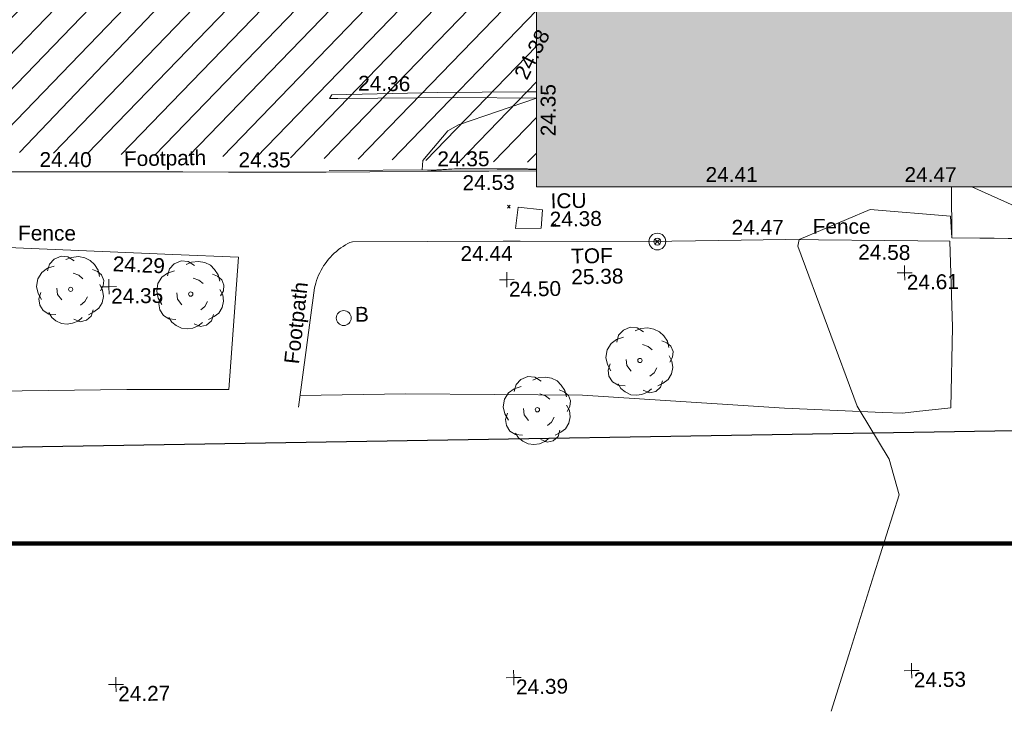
# Model space of a CAD drawing. Header units: millimetres. Extents: x -290717 to 520720, y -103372 to 287762.
# Tile 65 of 256: x -113045 to -88299, y -78039 to -60655. Entities that reach past the tile are written whole.
import ezdxf

# ---------------------------------------------------------------- set-up
doc = ezdxf.new("R2010")
doc.units = ezdxf.units.MM
doc.linetypes.add('IMPORT-UG_ELEC_STREET LIGHTING_QLB2 _2_', pattern=[2700, 1500, -300.0000000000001, 0, -250, 150, -300.0000000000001, 0, -200])
for name, color, linetype, lineweight, true_color in [('00__TOPO__TOP_OF_FENCE_SYMBOL', 7, 'Continuous', 9, 0x666666), ('00_TOPO_FURN_BOLLARD', 7, 'Continuous', 9, 0x666666), ('00_TOPO_TREE', 7, 'Continuous', 9, 0x666666), ('00_UAV_BUILDING_OUTLINE', 5, 'Continuous', 9, 0x0000ff), ('00_UAV_CONCRETE', 9, 'Continuous', 9, 0x808080), ('00_UAV_FENCE', 7, 'Continuous', 9, 0x264c2f), ('00_UAV_FOOTPATH', 7, 'Continuous', 9, 0xa50000), ('00_UAV_FORM_LINES', 7, 'Continuous', 9, 0x666666), ('00_UAV_FURN_BOLLARD', 7, 'Continuous', 9, 0xff9f7f), ('00_UAV_LEVEL_SPOT', 7, 'Continuous', 9, 0x666666), ('00_UAV_SERV_IC', 5, 'Continuous', 9, 0x0000ff), ('00_UAV_TOP_OF_FENCE', 6, 'Continuous', 9, 0xff00ff), ('01_DTM_CONTOUR_MNR', 7, 'Continuous', 9, 0xa5a552), ('12333-PUM-2D-U-0001-C01 - Rev2_REVIT IMPORT_dwg', 7, 'Continuous', 9, 0x767676), ('A_RHA_Line', 7, 'Continuous', 9, 0x00a600), ('HATCHING', 4, 'Continuous', 9, 0x00ffff), ('PUM-SURVEY BOUNDARY_EXTENT', 190, 'Continuous', 25, 0x7f00ff)]:
    doc.layers.add(name, color=color, linetype=linetype, lineweight=lineweight, true_color=true_color)
for name, color, linetype, lineweight in [('00_UAV_SURFACE', 7, 'Continuous', 9), ('A_RHA_Detail', 7, 'Continuous', 9), ('GEN-TEXT', 7, 'Continuous', 9)]:
    doc.layers.add(name, color=color, linetype=linetype, lineweight=lineweight)
doc.styles.add('Swis721 Lt BT_2', font='swissl.ttf', dxfattribs={"height": 375})

# ---------------------------------------------------------------- blocks, each defined once
blk = doc.blocks.new('12333-PUM-2D-U-0001-C01 - Rev2_REVIT IMPORT_dwg_MSL_Bollard_2-2077239-Site Location Plan Existing')
at = {"layer": '00_TOPO_FURN_BOLLARD', "color": 254, "true_color": 0xcccccc}
blk.add_circle((0, 0), 62.50000000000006, dxfattribs=at)
blk = doc.blocks.new('12333-PUM-2D-U-0001-C01 - Rev2_REVIT IMPORT_dwg_MSL_Node_LineworkTOF-2077248-Site Location Plan Existing')
at = {"layer": '00__TOPO__TOP_OF_FENCE_SYMBOL', "color": 254, "true_color": 0xcccccc, "flags": 128}
for points in [[(165.3591892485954, 165.3591892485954), (0, 0), (-165.3591892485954, 165.3591892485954)], [(165.3591892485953, -165.3591892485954), (0, 0), (-165.3591892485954, -165.3591892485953)]]:
    blk.add_lwpolyline(points, dxfattribs=at)
at = {"layer": '00__TOPO__TOP_OF_FENCE_SYMBOL', "color": 254, "true_color": 0xcccccc}
for radius in [562.5594001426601, 233.853208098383]:
    blk.add_circle((0, 0), radius, dxfattribs=at)
blk = doc.blocks.new('12333-PUM-2D-U-0001-C01 - Rev2_REVIT IMPORT_dwg_CONIFEROUS_TREE-2077251-Site Location Plan Existing')
at = {"layer": '00_TOPO_TREE', "color": 254, "true_color": 0xcccccc, "flags": 128}
for points in [[(-1889.403682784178, 1545.875740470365), (-1717.639711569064, 2118.422311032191), (-1316.857112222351, 2519.204910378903), (-744.3105416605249, 2748.223538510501), (-171.763971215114, 2690.968881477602), (343.5279423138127, 2347.440939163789)], [(-343.5279423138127, 2461.950253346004), (114.5093140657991, 2633.714224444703), (687.0558846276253, 2690.968881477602), (1202.347798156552, 2576.459567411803), (1660.385054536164, 2347.440939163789), (2003.912996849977, 2003.912996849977), (2290.18628213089, 1545.875740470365), (2404.695596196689, 1030.583826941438)], [(-2404.695596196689, -801.5651986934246), (-2690.968881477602, -286.2732852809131), (-2805.478195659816, 286.2732852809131), (-2690.968881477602, 916.0745128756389), (-2347.440939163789, 1431.36642628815), (-1889.403682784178, 1774.894368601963), (-1316.857112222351, 1946.658339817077)], [(229.0186282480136, 1316.857112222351), (687.0558846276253, 1145.093141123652), (1030.583826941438, 858.8198558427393)], [(1832.149025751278, 1603.130397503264), (2232.93162509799, 1431.36642628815), (2576.459567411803, 1145.093141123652), (2748.223538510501, 687.0558846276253), (2690.968881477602, 229.0186282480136), (2461.950253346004, -171.763971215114)], [(-744.3105416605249, -858.8198558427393), (-1087.838483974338, -400.7825993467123), (-1145.093141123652, 114.5093140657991)], [(2404.695596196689, 343.5279423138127), (2633.714224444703, -114.5093140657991), (2690.968881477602, -629.8012275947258), (2576.459567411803, -1145.093141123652), (2290.18628213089, -1603.130397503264), (1889.403682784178, -1889.403682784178), (1431.36642628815, -2118.422311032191)], [(-1259.602455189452, -2061.167653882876), (-1832.149025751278, -2003.912996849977), (-2290.18628213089, -1717.639711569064), (-2576.459567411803, -1259.602455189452), (-2633.714224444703, -744.3105416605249), (-2461.950253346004, -229.0186282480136)], [(1374.111769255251, -629.8012275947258), (1145.093141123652, -1030.583826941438), (801.5651986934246, -1316.857112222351)], [(916.0745128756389, -2347.440939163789), (572.5465705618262, -2633.714224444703), (114.5093140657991, -2805.478195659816), (-343.5279423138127, -2862.732852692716), (-801.5651986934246, -2805.478195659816), (-1259.602455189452, -2576.459567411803), (-1603.130397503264, -2290.18628213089), (-1832.149025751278, -1889.403682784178)], [(1832.149025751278, -1717.639711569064), (1660.385054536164, -2232.93162509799), (1259.602455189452, -2576.459567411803), (744.3105416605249, -2690.968881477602), (229.0186282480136, -2461.950253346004)]]:
    blk.add_lwpolyline(points, dxfattribs=at)
at = {"layer": '00_TOPO_TREE', "color": 254, "true_color": 0xcccccc}
blk.add_circle((0, 0), 176.6246020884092, dxfattribs=at)
blk = doc.blocks.new('12333-PUM-2D-U-0001-C01 - Rev2_REVIT IMPORT_dwg_UAV-2077255-Site Location Plan Existing')
at = {"layer": '00_UAV_LEVEL_SPOT', "color": 254, "true_color": 0xcccccc, "flags": 128}
for points in [[(0, -500.0000000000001), (0, 0), (-500.0000000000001, 0)], [(500.0000000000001, 0), (0, 0), (0, 500.0000000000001)]]:
    blk.add_lwpolyline(points, dxfattribs=at)
blk = doc.blocks.new('12333-PUM-2D-U-0001-C01 - Rev2_REVIT IMPORT_dwg_MGS62954_T2_Galway_ITM_3d_Rev1-2077680-Site Location Plan Existing')
at = {"layer": '00_UAV_CONCRETE', "color": 254, "true_color": 0xcccccc, "flags": 128}
blk.add_lwpolyline([(533795625.9508618, 725494633.9140362), (533795684.5655, 725494722.5845), (533798349.5655001, 725494738.5845001), (533800577.5522113, 725494710.7767992), (533800831.0460027, 725494707.6129205)], dxfattribs=at)
at = {"layer": '00_UAV_FENCE', "color": 254, "true_color": 0xcccccc, "flags": 128}
for points in [[(533800828.413942, 725494551.223469), (533798838.9508619, 725494600.9140365), (533795831.7255104, 725494631.8005713), (533795625.950862, 725494633.9140364)], [(533795580.9508618, 725492825.9140365), (533798293.9508617, 725492790.9140362), (533798873.9508617, 725492816.9140363), (533800571.14006, 725492775.2652215), (533800798.4303924, 725492769.6875447)], [(533792969.9508617, 725487365.9140363), (533793271.6956159, 725490686.6043695), (533791614.9207473, 725490783.936353), (533786678.9508617, 725491073.9140364), (533786623.4746507, 725491076.0443227), (533782303.9508618, 725491241.9140362), (533781627.3099793, 725491247.4582114), (533778449.3091382, 725491273.4977158), (533776629.5260146, 725491288.7472951), (533774869.3091384, 725491303.4977158), (533774876.3091384, 725488752.4977158), (533774846.0937099, 725488064.5156528), (533774759.3091382, 725486088.4977158)], [(533811104.959492, 725486585.7881994), (533811175.9594919, 725488610.7881994), (533811149.9594918, 725490774.7881994), (533810345.8404023, 725490797.1789246), (533807019.9594918, 725490889.7881994), (533805348.5176394, 725490892.701811), (533803577.9594919, 725490895.7881993), (533800349.3095831, 725490962.0576967), (533799923.9594918, 725490970.7881994), (533796138.454769, 725491023.7099924)]]:
    blk.add_lwpolyline(points, dxfattribs=at)
at = {"layer": '00_UAV_FOOTPATH', "color": 254, "true_color": 0xcccccc, "flags": 128}
for points in [[(533783056.3091382, 725493033.497716), (533785738.9508616, 725492965.9140362), (533788054.9948812, 725492922.5424254), (533788675.9508617, 725492910.9140362), (533791904.9508619, 725492852.9140362), (533793053.9174744, 725492830.2664433), (533795506.9508616, 725492781.914036), (533796608.9508617, 725492775.9140362), (533798052.9682388, 725492765.1887214), (533798089.9508617, 725492764.9140362), (533799595.9508618, 725492740.9140363), (533800797.6456136, 725492723.058245)], [(533794705.9508618, 725486886.9140362), (533795164.2796127, 725489879.8155322), (533795195.7154734, 725489999.1494339), (533795218.2782746, 725490065.4981987), (533795243.5996822, 725490130.8439326), (533795271.6352738, 725490195.0719963), (533795302.3358656, 725490258.0697125), (533795335.6475983, 725490319.7265617), (533795371.5120319, 725490379.9343768), (533795401.9508617, 725490426.9140362), (533795442.2456817, 725490484.2513372), (533795484.9061931, 725490539.8509715), (533795529.8575552, 725490593.6153989), (533795577.0209077, 725490645.4502978), (533795626.3135102, 725490695.2647328), (533795677.6488871, 725490742.971312), (533795730.9369778, 725490788.4863421), (533795786.0842978, 725490831.7299738), (533795842.9940994, 725490872.6263437), (533795901.5665439, 725490911.1037053), (533795961.6988749, 725490947.0945565), (533796023.2855999, 725490980.5357568), (533796074.6270425, 725491007.9330363), (533796138.454769, 725491023.7099924)]]:
    blk.add_lwpolyline(points, dxfattribs=at)
at = {"layer": '00_UAV_FORM_LINES', "color": 254, "true_color": 0xcccccc, "flags": 128}
for points in [[(533792969.9508617, 725487365.9140363), (533790401.5655001, 725487411.5845001), (533785784.5655, 725487430.5845001), (533780975.5655, 725487336.5845001), (533777395.5655, 725487261.5845), (533774809.210571, 725487224.7149532)], [(533794750.8111495, 725487179.853159), (533797411.5655001, 725487175.5845002), (533801850.5655, 725487064.5845002), (533806920.5655, 725486647.5845001), (533809393.5655001, 725486497.5845001), (533809883.5655002, 725486477.5845002), (533810238.5655, 725486510.5845001), (533811104.959492, 725486585.7881994)]]:
    blk.add_lwpolyline(points, dxfattribs=at)
at = {"layer": '00_UAV_SERV_IC', "color": 254, "true_color": 0xcccccc}
for p, q in [((533800316.7000001, 725491818.0000001), (533800240.5000001, 725491284.6)), ((533800316.7000001, 725491818.0000001), (533800926.3000002, 725491741.8000001)), ((533800926.3000002, 725491741.8000001), (533800888.2, 725491284.6000001)), ((533800240.5000001, 725491284.6), (533800888.2, 725491284.6000001))]:
    blk.add_line(p, q, dxfattribs=at)
at = {"layer": '00_UAV_SURFACE', "color": 254, "true_color": 0xcccccc, "flags": 128}
blk.add_lwpolyline([(533811213.9292477, 725492139.4633039), (533811204.9594918, 725490856.7881993), (533813338.9594918, 725490808.7881993), (533814921.0192175, 725490767.2861083), (533815244.9594918, 725490758.7881993), (533815960.6766946, 725490747.3961611)], dxfattribs=at)
at = {"layer": '01_DTM_CONTOUR_MNR', "color": 254, "true_color": 0xcccccc, "flags": 128}
for points in [[(533800798.2462053, 725492758.7436666), (533800593.0408972, 725492764.8260224), (533799020.5377711, 725492803.5027101), (533798668.3673471, 725492804.4897962), (533798273.3333334, 725492787.5), (533798151.5247525, 725492789.1757425), (533797920.0000001, 725492800), (533797938.363616, 725493033.2371981), (533798586.4721921, 725493765.6630317), (533798851.4773768, 725493919.0089787), (533800828.3846806, 725494549.484842)], [(533807960.7265759, 725479012.179727), (533808430.0000002, 725480420), (533809096.6666667, 725482420.0000001), (533809430.0000002, 725483420.0000001), (533809763.3333335, 725484420), (533809525.3669725, 725485324.6330276), (533808797.309719, 725486582.64637), (533808748.6158999, 725486673.7341169), (533807331.9910856, 725490719.0048859), (533807360.0000001, 725490880.0000001), (533809160.3070102, 725491609.3100225), (533811177.7264984, 725491403.0883782), (533811200.0000001, 725490860), (533813321.1130832, 725490799.8301216), (533815240, 725490760), (533813748.1797935, 725491185.643723), (533811728.9173644, 725492130.2571841)]]:
    blk.add_lwpolyline(points, dxfattribs=at)
for name, p, xscale, yscale, zscale in [('12333-PUM-2D-U-0001-C01 - Rev2_REVIT IMPORT_dwg_MSL_Node_LineworkTOF-2077248-Site Location Plan Existing', (533803799.143201, 725490893.3856299), 0.375, 0.375, 0.375), ('12333-PUM-2D-U-0001-C01 - Rev2_REVIT IMPORT_dwg_CONIFEROUS_TREE-2077251-Site Location Plan Existing', (533789035.9508616, 725489950.9140363), 0.3048, 0.3048, 0.3048), ('12333-PUM-2D-U-0001-C01 - Rev2_REVIT IMPORT_dwg_CONIFEROUS_TREE-2077251-Site Location Plan Existing', (533792051.9508618, 725489777.914036), 0.3048, 0.3048, 0.3048), ('12333-PUM-2D-U-0001-C01 - Rev2_REVIT IMPORT_dwg_UAV-2077255-Site Location Plan Existing', (533790000.0000001, 725490000), 0.375, 0.375, 0.375), ('12333-PUM-2D-U-0001-C01 - Rev2_REVIT IMPORT_dwg_UAV-2077255-Site Location Plan Existing', (533800000.0000001, 725490000), 0.375, 0.375, 0.375), ('12333-PUM-2D-U-0001-C01 - Rev2_REVIT IMPORT_dwg_UAV-2077255-Site Location Plan Existing', (533810000.0000001, 725490000), 0.375, 0.375, 0.375), ('12333-PUM-2D-U-0001-C01 - Rev2_REVIT IMPORT_dwg_MSL_Bollard_2-2077239-Site Location Plan Existing', (533795885.9508617, 725489109.9140362), 3, 3, 3), ('12333-PUM-2D-U-0001-C01 - Rev2_REVIT IMPORT_dwg_CONIFEROUS_TREE-2077251-Site Location Plan Existing', (533803309.9508616, 725487912.9140362), 0.3048, 0.3048, 0.3048), ('12333-PUM-2D-U-0001-C01 - Rev2_REVIT IMPORT_dwg_CONIFEROUS_TREE-2077251-Site Location Plan Existing', (533800711.9508616, 725486718.9140363), 0.3048, 0.3048, 0.3048), ('12333-PUM-2D-U-0001-C01 - Rev2_REVIT IMPORT_dwg_UAV-2077255-Site Location Plan Existing', (533790000.0000001, 725480000), 0.375, 0.375, 0.375), ('12333-PUM-2D-U-0001-C01 - Rev2_REVIT IMPORT_dwg_UAV-2077255-Site Location Plan Existing', (533800000.0000001, 725480000), 0.375, 0.375, 0.375), ('12333-PUM-2D-U-0001-C01 - Rev2_REVIT IMPORT_dwg_UAV-2077255-Site Location Plan Existing', (533810000.0000001, 725480000), 0.375, 0.375, 0.375)]:
    blk.add_blockref(name, p, dxfattribs=dict(xscale=xscale, yscale=yscale, zscale=zscale))
at = {"layer": '00_UAV_BUILDING_OUTLINE', "color": 251, "true_color": 0x666666, "char_height": 375, "width": 1495.902363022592, "attachment_point": 1, "line_spacing_factor": 1.005061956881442, "style": 'Swis721 Lt BT_2'}
for s, insert, rotation in [('24.35', (533800914.5039638, 725493591.9045224), 89.03579341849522), ('24.41', (533805043.3786805, 725492745.0790985), 358.97586834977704), ('24.47', (533810042.1271614, 725492655.7196059), 358.9758683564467)]:
    blk.add_mtext(s, dxfattribs=dict(at, insert=insert, rotation=rotation))
at = {"layer": '00_UAV_CONCRETE', "color": 251, "true_color": 0x666666, "insert": (533800257.9994057, 725495164.2504687), "char_height": 375, "width": 1495.902363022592, "attachment_point": 1, "rotation": 61.956891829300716, "line_spacing_factor": 1.005061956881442, "style": 'Swis721 Lt BT_2'}
blk.add_mtext('24.38', dxfattribs=at)
at = {"layer": '00_UAV_FENCE', "color": 251, "true_color": 0x666666, "char_height": 375, "attachment_point": 1, "line_spacing_factor": 1.005061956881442, "style": 'Swis721 Lt BT_2'}
for s, insert, width, rotation in [('24.36', (533796357.3376567, 725495194.1837503), 1495.902363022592, 358.24872339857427), ('24.53', (533798931.8792419, 725492643.9741633), 1495.902363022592, 359.567079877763), ('Fence', (533787743.1405248, 725491578.0495341), 1681.10932225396, 358.80955072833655), ('24.47', (533805675.4749898, 725491407.8712183), 1495.902363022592, 358.9441595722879), ('Fence', (533807711.567059, 725491397.3575385), 1681.10932225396, 358.9441595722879), ('24.44', (533798850.3200576, 725490867.8384234), 1495.902363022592, 359.0395474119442), ('24.29', (533790116.9615534, 725490762.8558735), 1495.902363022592, 356.637859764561), ('24.58', (533808848.2257665, 725490729.9432225), 1495.902363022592, 358.4050090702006)]:
    blk.add_mtext(s, dxfattribs=dict(at, insert=insert, width=width, rotation=rotation))
at = {"layer": '00_UAV_FOOTPATH', "color": 251, "true_color": 0x666666, "char_height": 375, "attachment_point": 1, "line_spacing_factor": 1.005061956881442, "style": 'Swis721 Lt BT_2'}
for s, insert, width, rotation in [('24.40', (533788314.0813728, 725493413.0794317), 1495.902363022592, 358.9437603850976), ('Footpath', (533790431.3845073, 725493395.9892377), 2436.183848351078, 359.89073951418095), ('24.35', (533793313.6286314, 725493320.4730116), 1495.902363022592, 358.87077356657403), ('24.35', (533798310.6730335, 725493256.4530122), 1495.902363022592, 359.1050259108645), ('Footpath', (533794365.9369843, 725488006.9419136), 2436.183848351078, 82.73650430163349)]:
    blk.add_mtext(s, dxfattribs=dict(at, insert=insert, width=width, rotation=rotation))
at = {"layer": '00_UAV_FURN_BOLLARD', "color": 251, "true_color": 0x666666, "insert": (533796168.7091815, 725489384.1113862), "char_height": 375, "width": 398.9072968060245, "attachment_point": 1, "line_spacing_factor": 1.005061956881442, "style": 'Swis721 Lt BT_2'}
blk.add_mtext('B', dxfattribs=at)
at = {"layer": '00_UAV_LEVEL_SPOT', "char_height": 375, "width": 1495.902363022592, "attachment_point": 1, "line_spacing_factor": 1.005061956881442, "style": 'Swis721 Lt BT_2'}
for s, insert in [('24.35', (533790048.475159, 725489946.7845222)), ('24.50', (533800048.475159, 725489946.7845222)), ('24.61', (533810048.475159, 725489946.7845222)), ('24.27', (533790051.8765643, 725479949.1441548)), ('24.39', (533800051.8765643, 725479949.1441548)), ('24.53', (533810051.8765643, 725479949.1441548))]:
    blk.add_mtext(s, dxfattribs=dict(at, insert=insert))
at = {"layer": '00_UAV_SERV_IC', "color": 251, "true_color": 0x666666, "char_height": 375, "attachment_point": 1, "line_spacing_factor": 1.005061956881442, "style": 'Swis721 Lt BT_2'}
for s, insert, width in [('ICU', (533801135.0212724, 725492148.1868998), 1021.012723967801), ('24.38', (533801103.3614135, 725491689.4286443), 1495.902363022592)]:
    blk.add_mtext(s, dxfattribs=dict(at, insert=insert, width=width))
at = {"layer": '00_UAV_TOP_OF_FENCE', "color": 251, "true_color": 0x666666, "char_height": 375, "attachment_point": 1, "line_spacing_factor": 1.005061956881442, "style": 'Swis721 Lt BT_2'}
for s, insert, width in [('TOF', (533801626.5679936, 725490753.0769123), 1163.479615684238), ('25.38', (533801621.3004051, 725490231.9239506), 1495.902363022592)]:
    blk.add_mtext(s, dxfattribs=dict(at, insert=insert, width=width))
blk = doc.blocks.new('12333-PUM-2D-U-0001-C01 - Rev2_REVIT IMPORT_dwg-1620468-Site Location Plan Existing')
at = {"layer": 'HATCHING', "true_color": 0xaaffff}
h = blk.add_hatch(dxfattribs=at)
h.set_pattern_fill('FP_16', color=131, style=0, pattern_type=2)
h.set_pattern_definition([(45, (-537532529.603, -725615860.767), (-441.9417382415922, 441.9417382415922), [])])
h.paths.add_polyline_path([(234369.3064911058, -125658.933808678), (234446.6599045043, -122988.9117227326), (179388.3096446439, -122003.5679794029), (179363.697837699, -123640.9009863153), (206293.8363412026, -124628.9075685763), (206290.5501528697, -124569.7561786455), (206938.2501529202, -124569.7561786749), (206947.4397098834, -124652.8868151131), (228961.8759336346, -125460.5472692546)])
h.paths.add_polyline_path([(174907.5235319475, -123477.4139123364), (174933.30964469, -121891.5679794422), (173702.3096445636, -121877.5679794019), (173651.6077027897, -123431.3371680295), (174905.6298136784, -123477.3444360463)])
h.paths.add_polyline_path([(159721.5473281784, -122920.2743920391), (159904.4517912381, -111903.0328667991), (158563.2467851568, -111879.2436715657), (158589.0357870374, -109772.8185664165), (158373.925399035, -109775.6867047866), (158370.3491470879, -109980.5700416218), (155694.9248368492, -109935.2903896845), (155692.2158924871, -109709.7195192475), (155494.3143352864, -109721.1920731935), (155485.028390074, -109936.3912852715), (152807.4510505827, -109884.8893472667), (152795.3959974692, -109655.224887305), (152583.1537481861, -109660.9611641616), (152592.3323282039, -109881.1344360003), (149925.833717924, -109814.5441086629), (149912.9167954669, -109603.598394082), (149694.9003951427, -109605.0531130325), (149691.1019497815, -109814.776538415), (147017.0765653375, -109763.7715637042), (147021.8331777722, -109560.576316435), (146818.1953435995, -109554.8400395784), (146814.5737411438, -109762.321505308), (144110.6318125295, -109713.0393818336), (144114.4568605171, -109486.0507021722), (143925.6776563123, -109487.4387839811), (143931.4139329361, -110115.5611180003), (142484.0399683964, -110116.1256450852), (142244.9157206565, -119793.7719020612), (129330.9157207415, -119500.771902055), (129347.2801039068, -121063.1336257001), (126956.4061628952, -120953.7411768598), (126960.4964415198, -121718.3446688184), (159714.9884226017, -122920.0337604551)])
h.paths.add_polyline_path([(122525.9895288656, -121555.6525230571), (122533.2801054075, -120943.1336255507), (89020.5107931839, -120326.4114061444), (121594.2501528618, -121521.4690881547), (121600.9005325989, -121140.7561786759), (121937.150152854, -121140.7561786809), (121930.4997731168, -121521.7561786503), (121609.1773599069, -121522.0167340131), (122522.5907248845, -121555.5278285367)])
h.paths.add_polyline_path([(150931.2501529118, -118397.5561786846), (150784.3126787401, -118238.6011476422), (150969.3501528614, -118016.5561786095), (151150.1291055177, -118251.6368768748)])
h.paths.add_polyline_path([(144835.2501528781, -115197.1561786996), (144568.5501528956, -115044.7561786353), (144682.8501528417, -114816.1561787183), (144987.650152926, -114892.3561785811), (144908.4833746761, -115050.6897350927)])
at = {"layer": 'GEN-TEXT', "color": 253, "true_color": 0xaaaaaa}
for p, q in [((158966.9948138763, -124052.7115176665), (159037.7054919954, -123982.0008395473)), ((159037.7054919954, -124052.7115176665), (158966.9948138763, -123982.0008395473)), ((160109.9948137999, -124539.7115177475), (160180.7054919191, -124469.0008396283)), ((160180.7054919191, -124539.7115177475), (160109.9948137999, -124469.0008396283))]:
    blk.add_line(p, q, dxfattribs=at)
at = {"layer": 'PUM-SURVEY BOUNDARY_EXTENT', "color": 201, "true_color": 0xd4aaff, "flags": 128}
blk.add_lwpolyline([(-24883.42964901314, -123070.5948371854), (-2098.168207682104, -126030.8676029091), (83005.28964062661, -129779.41669093), (238850.3501530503, -129934.3561786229), (251950.3366529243, -124072.3501786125), (259236.899652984, -119988.3421786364)], dxfattribs=at)
blk.add_blockref('12333-PUM-2D-U-0001-C01 - Rev2_REVIT IMPORT_dwg_MGS62954_T2_Galway_ITM_3d_Rev1-2077680-Site Location Plan Existing', (-533641079.6498471, -725615854.3561786))

msp = doc.modelspace()

# ---------------------------------------------------------------- hatches: boundary and pattern name
at = {"layer": 'A_RHA_Detail', "true_color": 0xc0c0c0}
h = msp.add_hatch(color=9, dxfattribs=at)
h.paths.add_polyline_path([(-80880.60083898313, -68502.79057078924), (-80400.86592458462, -68483.4150911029), (-80400.86592458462, -62984.64684182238), (-24474.85765180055, -63009.32043784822), (-24456.14471274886, -50840.30023854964), (-36622.55041054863, -50831.65104346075), (-36622.5504104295, -44228.57792609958), (-50959.05265825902, -44213.68205212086), (-50959.05265825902, -42573.78171509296), (-54563.93258049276, -42571.21897729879), (-54565.69773355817, -45054.17447471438), (-92408.82109324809, -45027.27149617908), (-92411.78875845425, -49201.74309219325), (-100061.9988811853, -49201.74309219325), (-100052.221444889, -64852.82557835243), (-86120.90825231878, -64852.82557835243), (-86092.16626519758, -62957.90041523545), (-84861.10047611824, -62957.90041520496), (-84854.79054275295, -68240.10973718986), (-80870.60226895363, -68240.10973718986)])
h.paths.add_polyline_path([(-137238.9269955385, -68461.93840922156), (-132719.7426408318, -68433.06336920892), (-132847.0731201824, -62850.0428228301), (-130454.6837966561, -62916.63108081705), (-130498.2830220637, -61355.8539363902), (-117581.136331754, -61423.42893434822), (-117492.3908565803, -49183.91309186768), (-125136.5200282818, -49178.47881939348), (-125133.5727033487, -45032.61887132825), (-163007.1824077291, -45005.69421944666), (-163007.1824077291, -44090.29634113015), (-163123.8521375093, -44090.21339942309), (-163122.6389897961, -42383.751842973), (-166563.8543420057, -42383.75184295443), (-166565.0349082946, -44044.3982420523), (-193158.4656786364, -44025.49275802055), (-193195.152889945, -62863.6565097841), (-137269.7106414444, -62916.63108078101), (-137254.3708868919, -65679.90523788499)])
h.paths.add_polyline_path([(120310.9497607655, -32334.2823016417), (120312.4652266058, -31610.73011961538), (133451.2244789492, -31638.24899384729), (133469.2230092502, -19717.98315777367), (121295.7536929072, -19692.48606427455), (121319.8434528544, -8190.941560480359), (112277.0825929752, -8172.001674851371), (112263.1769726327, -14811.12345451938), (78285.85310969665, -14739.95861435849), (78292.82277619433, -8167.077575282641), (76545.55099677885, -8163.40371230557), (69355.76844230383, -8152.931592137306), (69353.66597202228, -9156.746357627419), (68372.60878942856, -9154.691552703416), (68372.60878942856, -13705.52853212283), (69333.72334743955, -13707.54156767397), (69325.07112544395, -16249.53369225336), (66623.4489111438, -16249.53369225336), (66619.79243932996, -17995.29925522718), (65989.07757491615, -17995.29925522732), (65985.44262769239, -19730.78799479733), (57152.23993372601, -19712.28702423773), (57127.42535098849, -31559.89461998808), (70277.87165423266, -31587.43801817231), (70277.87165428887, -32271.74147154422), (78263.96947906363, -32285.12944888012), (78266.62669288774, -31019.79372153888), (112335.8856506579, -31091.15111856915), (112335.8856506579, -32317.57330550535), (119781.4233959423, -32333.17321910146)])
h.paths.add_polyline_path([(7503.71740934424, -1791.43926322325), (15482.43097389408, -674.0213230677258), (15484.0826184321, 148.1327206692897), (56188.28042539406, 205.5276654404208), (56155.8432600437, 14338.31663138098), (18016.62665932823, 14236.4814953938), (17967.9025208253, 34313.18372075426), (21727.10644861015, 34324.06926249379), (21708.9097307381, 40608.10218319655), (18009.66447156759, 40608.10218325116), (17995.54603703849, 45483.75063445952), (9770.084212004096, 45420.63294734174), (3966.216019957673, 45443.14492469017), (3984.771235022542, 14176.56786831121), (1023.062455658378, 14176.56786840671), (-276.5134647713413, 14190.52623465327), (-231.6790044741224, 5976.811441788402), (-226.4491536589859, 193.7444677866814), (1220.250839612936, 179.5999159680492), (7477.609307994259, 143.2867556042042), (7488.638446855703, -674.0213230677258)])
h.paths.add_polyline_path([(77755.59663317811, 53.47451145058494), (77729.51881611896, 1699.844979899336), (94464.47132486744, 1659.976083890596), (94606.37913471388, 17991.39023626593), (88810.41901146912, 18015.03260816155), (88799.89418497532, 14436.74271609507), (69413.88950349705, 14457.87738898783), (69377.35724448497, 99.62816357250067), (70760.85642036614, 92.0068082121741)])
h.paths.add_polyline_path([(61252.12079698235, 46453.95617369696), (105774.7348988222, 46472.68783510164), (105768.2642197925, 61852.61234310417), (92285.13876306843, 61852.61234310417), (92308.59670397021, 65784.30757142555), (96107.46680002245, 65767.6044524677), (96059.6808111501, 75209.20847378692), (101084.8427276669, 75071.88872768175), (104988.0046543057, 74765.36560410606), (108403.6894220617, 74363.84089439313), (112009.2703903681, 73787.25420864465), (115645.3524814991, 73049.69667210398), (116890.8108050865, 72761.69136255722), (120208.9929832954, 71893.18353872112), (120865.241739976, 71703.68487155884), (124135.6329505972, 70669.67317909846), (127435.6253142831, 69480.50055823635), (127820.4368655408, 69394.93141813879), (128274.3081769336, 69331.69585757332), (128731.879114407, 69306.66104520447), (129189.9401456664, 69320.00258265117), (129645.2782985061, 69371.62688830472), (130094.6997111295, 69461.17185607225), (130535.0520071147, 69588.00939078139), (130963.2464342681, 69751.2498188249), (131376.279516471, 69949.74812593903), (131771.254123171, 70182.11198906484), (132162.5575600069, 70460.54046602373), (132496.0921582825, 70741.69081117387), (132820.8713676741, 71064.98072578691), (133117.4593294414, 71414.31364276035), (133383.77568926, 71787.23923958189), (133616.5473239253, 72178.53728446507), (133817.1647262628, 72590.54524901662), (133982.6025969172, 73017.89547517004), (134111.7005086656, 73457.59040804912), (134203.5529320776, 73906.545904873), (134257.5155882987, 74361.61286220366), (134272.5462649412, 74819.59931534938), (134250.5259874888, 75277.29281749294), (134189.6227572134, 75731.48297750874), (134090.9274700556, 76178.98397761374), (133955.1324028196, 76616.65691996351), (133783.1900598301, 77041.4318434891), (133576.3064937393, 77450.3292564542), (133335.9328436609, 77840.48103831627), (133063.7551572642, 78209.15055536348), (132761.6825665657, 78553.75185442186), (132431.8338935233, 78871.86780505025), (132076.5227904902, 79161.26705200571), (131698.2415079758, 79419.91966864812), (131299.6434187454, 79646.01139199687), (131093.5942456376, 79746.34209763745), (132146.0467355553, 83110.22226149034), (122787.763295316, 86282.54285521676), (121604.3555410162, 82800.35918872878), (117095.9864226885, 83870.84033788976), (116841.9598400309, 83526.35449576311), (116120.5435466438, 91221.9361197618), (110237.7341284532, 91274.27491024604), (110194.3680786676, 90435.39030217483), (104988.0046543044, 90486.49901569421), (104973.2761846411, 94309.82427956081), (103746.1314668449, 94309.82427962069), (103839.9937121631, 122852.1474272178), (96365.09202303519, 122931.9599471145), (96350.3400238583, 123952.416858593), (104555.5505249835, 123902.1925258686), (104607.3234457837, 120248.5396157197), (125502.5015002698, 120134.193340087), (125662.0200253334, 137657.3796883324), (114479.5865733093, 137699.2256881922), (114382.3062641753, 129149.9458158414), (104644.1590035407, 129187.997507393), (104577.9931702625, 126217.3903165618), (101184.4926405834, 126159.1566967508), (101264.6166812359, 135959.2655565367), (89967.23177303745, 135988.8856164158), (89927.63362986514, 125823.6463181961), (93630.53562299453, 125840.7948842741), (93580.6568888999, 122931.9599471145), (88697.38835373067, 122904.7310127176), (88679.38989541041, 95739.0914377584), (86378.25848993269, 95739.0914377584), (86378.18187189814, 96178.10083375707), (83279.5074328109, 96200.92083330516), (83273.62493422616, 95735.74732136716), (70169.67509616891, 95733.22421950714), (70166.2684274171, 96272.07409350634), (66674.99731291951, 96257.14073659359), (66654.74538556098, 95755.71092140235), (65784.77231076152, 95755.71092140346), (65887.65094981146, 117470.6305650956), (53473.34271625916, 117487.9046429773), (53434.44066306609, 98570.4634906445), (40649.41626913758, 98570.46349066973), (40610.16711556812, 94406.01479082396), (38853.82372865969, 94410.36303444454), (38848.65589191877, 89463.65332732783), (40612.46601909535, 89518.45976927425), (40665.38257359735, 86257.73741131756), (38372.19584673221, 86305.7230928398), (38369.79373532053, 76901.0507917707), (50937.95125076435, 76944.40198877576), (50922.88567283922, 74598.78180893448), (56484.90611318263, 74588.85093774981), (56484.9061131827, 75194.85181998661), (92465.40372273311, 75233.02581663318), (92645.92783659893, 71766.64845097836), (89810.5550181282, 69362.83965827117), (85313.16173971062, 69360.94750424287), (85313.16173971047, 66907.40508090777), (75210.14498260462, 66903.15451592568), (75210.14498260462, 63815.70944554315), (70819.40014306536, 63815.70999204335), (70819.21601502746, 64253.35708063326), (69456.8341568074, 64253.35708063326), (69455.71957374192, 66901.99623168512), (61303.3285675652, 66898.56680686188), (61304.56054652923, 63970.32021231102), (70500.41048205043, 63970.32021223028), (70500.40885431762, 61852.59006210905), (61245.64388480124, 61848.69637492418), (61252.12079698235, 46455.07044720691)])
h.paths.add_polyline_path([(-17153.16561239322, 48569.32684293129), (-17153.16561227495, 60770.38083690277), (-29362.88357762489, 60774.7042869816), (-29362.88357762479, 67399.20394583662), (-43507.25361058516, 67405.01911302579), (-43488.53133082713, 69093.07334179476), (-45766.41866234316, 69109.32868391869), (-45794.34620035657, 67405.01911302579), (-47272.11273197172, 67404.21245453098), (-47272.44887636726, 66454.91798912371), (-86004.56386335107, 66468.6329952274), (-86006.66970790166, 60521.58362724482), (-92662.8772251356, 60521.58362724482), (-92666.53762789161, 50184.35611936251), (-79752.016597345, 50179.78302554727), (-79752.016597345, 48591.49323813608), (-17157.71631240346, 48569.32845421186)])
h.paths.add_polyline_path([(-201056.4185879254, 48628.75479108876), (-138377.9751621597, 48634.64535782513), (-138377.9751621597, 50133.28202330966), (-125467.710581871, 50134.49533928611), (-125468.6909603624, 60566.19036866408), (-132186.8595615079, 60565.86652591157), (-132187.4203588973, 66533.01978768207), (-170643.3098734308, 66805.61809689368), (-170643.3098732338, 67738.78475851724), (-200340.0100486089, 67488.93693767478), (-200348.7175167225, 60827.7802510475), (-201057.5650552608, 60827.71357562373), (-201056.6510294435, 51102.0431337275)])
h.paths.add_polyline_path([(-240051.5126725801, 54769.1949116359), (-239444.4902595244, 54811.10754483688), (-239186.5396225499, 54841.92927608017), (-238764.8191578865, 54940.98166103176), (-238382.4735933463, 55122.46891391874), (-237990.3402229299, 55354.87497237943), (-237269.2031026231, 55936.21514997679), (-237030.2712443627, 56228.66101920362), (-236793.0039600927, 56569.31473977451), (-236554.5880579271, 57004.26389721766), (-236432.7219585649, 57267.46508911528), (-236300.0815274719, 57753.26239002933), (-236250.7285154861, 58017.17885687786), (-236235.6490610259, 58516.21786795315), (-236233.2538430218, 58987.85640057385), (-236213.702979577, 59823.48083772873), (-236363.8287856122, 59820.8603820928), (-236634.0279869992, 60698.06075831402), (-236391.9547756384, 61432.1972634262), (-236225.4740089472, 61435.10319604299), (-236201.6036570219, 62637.68779599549), (-232563.5271750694, 62639.28734435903), (-232563.5271750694, 63049.03842407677), (-232732.1945866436, 63049.15302221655), (-232860.1521278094, 63457.9589027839), (-232731.6068089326, 63914.24862701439), (-232560.8209657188, 63914.24862701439), (-232521.9864006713, 70597.99604498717), (-240628.6947850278, 70598.85496274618), (-240629.7923196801, 72350.98321581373), (-246412.6011213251, 72347.36085937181), (-246412.6011213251, 70616.45923939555), (-254449.5805725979, 70618.60952619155), (-254454.637144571, 70754.06491724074), (-254469.7140363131, 73191.6627625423), (-263883.2532625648, 73267.83063692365), (-263902.4181505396, 68260.74348557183), (-263714.8217520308, 68259.82096576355), (-263552.9672900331, 67819.6543439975), (-263719.0883117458, 67392.20684197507), (-263913.629869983, 67392.20684288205), (-263956.7001914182, 58633.76423459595), (-260181.1963171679, 58611.22607638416), (-260192.3146984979, 56354.25111578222), (-257184.684388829, 56339.46086010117), (-257213.4419958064, 57092.93866025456), (-257338.5163846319, 57093.27331227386), (-257471.0109295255, 57531.7457231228), (-257338.5163845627, 58062.22513700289), (-257203.4956297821, 58064.06881293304), (-257173.5751889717, 58598.54056827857), (-256478.2273617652, 58575.27357918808), (-256478.2273617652, 58788.51859477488), (-256013.0091299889, 58911.92701537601), (-255397.0786589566, 58780.99767608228), (-255397.0786664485, 58595.98242230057), (-243809.8853614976, 58585.92793205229), (-243805.3570672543, 58352.04527760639), (-243740.9394682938, 57884.52572396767), (-243619.083060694, 57421.84877501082), (-243424.3877541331, 56943.65915328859), (-243247.1437899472, 56608.24157716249), (-243003.0710577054, 56249.99021479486), (-242732.2093200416, 55932.75703086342), (-242371.7230179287, 55603.12658814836), (-242141.2551255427, 55424.88676771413), (-241804.9643038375, 55216.88439829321), (-241529.464082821, 55077.02869058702), (-241100.6275144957, 54917.18295005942), (-240836.2134980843, 54840.82833179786), (-240453.4486196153, 54788.6078413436), (-240203.3756532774, 54776.52967577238)])
h.paths.add_polyline_path([(40276.69022620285, 59895.3641775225), (40328.62676026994, 69196.9439153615), (36588.99968782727, 69217.82459101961), (36619.46637569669, 74674.25962431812), (32264.36460075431, 74687.02318924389), (32233.48293864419, 69156.26826309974), (11916.69390488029, 69269.70959690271), (11966.66200108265, 78218.75165977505), (29087.50901742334, 78123.15526811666), (29143.44567202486, 88141.13700481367), (15719.34879623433, 88216.09212957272), (15732.60379610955, 90589.99788900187), (4594.294101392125, 90652.19003492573), (4525.129359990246, 78265.12250452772), (10096.76365550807, 78234.01258734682), (10077.43887221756, 74773.03821913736), (4547.641142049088, 74803.91453678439), (4465.579974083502, 60107.16002351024), (19125.89094757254, 60025.30234268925), (19139.86249371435, 62527.53804648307), (31738.59196305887, 62457.19146407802), (31724.55430855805, 59943.11609818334), (38369.79364222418, 59906.01157297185)])
h.paths.add_polyline_path([(-246083.0241259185, 72334.29150213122), (-246083.0594797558, 72334.30275087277), (-246208.2905500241, 72334.29150213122)])
h.paths.add_polyline_path([(-114575.3004830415, 112178.0758696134), (-114575.3246436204, 112178.0758696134), (-114707.2752166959, 115801.5811617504)])
h.paths.add_polyline_path([(-154699.9178766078, 101760.4080976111), (-114382.0503338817, 101776.0542915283), (-114382.0503338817, 106926.936016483), (-113755.641395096, 106927.1791078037), (-113757.5507412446, 111847.2721532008), (-114431.6837526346, 111847.2721532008), (-114431.8098651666, 112178.075869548), (-114575.3004830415, 112178.0758696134), (-114578.9984943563, 121707.2390834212), (-123056.9849702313, 121707.2390834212), (-123068.8201032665, 156452.7036899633), (-119381.2340625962, 156454.1347343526), (-119381.2340625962, 160165.8603541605), (-115501.031452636, 160167.3661472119), (-115503.3750945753, 166206.5793118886), (-132411.7987151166, 166599.6604729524), (-132411.8243306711, 166665.6603411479), (-135275.0124468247, 166664.5489553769), (-135275.0124468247, 166628.1883102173), (-135911.3205077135, 166628.1944503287), (-135911.3479256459, 166352.1604668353), (-152521.1633846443, 166345.7145607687), (-152518.3680955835, 159142.6836790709), (-150699.3133726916, 159117.9265656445), (-150755.6690356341, 122560.6912032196), (-151059.2005266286, 122560.6912032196), (-151061.0981347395, 121302.4374931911), (-154138.3148337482, 121372.6012653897), (-154138.3148337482, 121865.183451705), (-154704.3888425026, 121867.2611370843), (-154688.5451973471, 119352.3937021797), (-154745.5933227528, 119352.3715636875), (-154745.5763474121, 118722.1532660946), (-160794.1544526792, 118748.744283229), (-160794.1544527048, 119410.5425977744), (-163852.1622693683, 119422.408321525), (-163855.0715294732, 118762.2003111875), (-167568.6765459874, 118778.5256058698), (-166634.6619849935, 124395.1277019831), (-166843.6206842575, 124471.2090400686), (-167568.6765459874, 124707.6250904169), (-168028.2173235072, 124841.3808643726), (-168630.5006276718, 124991.3056740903), (-169238.2056070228, 125117.4693074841), (-169850.3952285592, 125219.6772877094), (-170466.1255403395, 125297.7720169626), (-171089.1102599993, 125351.8553033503), (-171704.4065937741, 125381.1774254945), (-172325.0479971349, 125386.3595015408), (-172782.2248668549, 125374.5832363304), (-173401.7764236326, 125337.4554476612), (-174019.3926983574, 125276.0328036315), (-174634.1213722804, 125190.4100127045), (-175245.0145766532, 125080.7190996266), (-176047.1958093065, 124895.7675261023), (-176665.4852587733, 124724.7228134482), (-177045.3001228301, 124609.1129151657), (-177631.5127793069, 124405.2077276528), (-176665.4852586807, 118818.5158793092), (-177558.9402083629, 118822.4435769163), (-177662.2853368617, 125263.4341236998), (-176365.3912352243, 126542.9270807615), (-159462.2970490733, 126319.9103917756), (-157057.7396790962, 128609.0850976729), (-157060.6673204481, 136153.1661957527), (-158638.8016610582, 137740.2441626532), (-159352.3735831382, 137740.2441626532), (-161634.4140635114, 140201.1078539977), (-168727.9404946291, 140256.8191147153), (-171035.0401162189, 137942.884730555), (-174184.1459014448, 137942.884730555), (-176460.1168228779, 140292.2858551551), (-177341.68569345, 140292.285855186), (-177341.7114445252, 140358.4281613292), (-183428.5803825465, 140356.0660244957), (-185921.6385984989, 137917.4639097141), (-185921.6385985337, 131757.309115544), (-186906.8767412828, 131756.9267734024), (-187725.3914540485, 130809.9989183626), (-187724.0588902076, 127376.1828149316), (-186481.0281350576, 126304.557648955), (-186479.4846755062, 122327.2959175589), (-185176.2828158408, 121059.4673825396), (-180304.1129154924, 121059.4673825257), (-180304.1136492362, 118802.0484409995), (-193555.3706955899, 118802.0484409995), (-193555.3686998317, 133117.8341649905), (-192593.6442938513, 133118.2073819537), (-192593.6442938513, 134200.8158367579), (-192224.6284783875, 134200.9592041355), (-192225.5653014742, 136615.0101267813), (-192595.0012461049, 136615.0101267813), (-192595.4357332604, 137734.4745166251), (-193589.2709668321, 137734.4746851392), (-193589.2685988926, 147474.5705834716), (-193163.2062206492, 147492.8644728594), (-192606.8095195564, 147551.4951472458), (-192359.9383250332, 147589.5931622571), (-192199.8207947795, 147616.5827293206), (-191882.7548926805, 147682.9245600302), (-191568.5380071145, 147761.6632019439), (-191020.2573150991, 147932.4221712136), (-190950.5841382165, 147955.8263236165), (-190647.7999969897, 148070.951423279), (-190349.769078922, 148197.8750093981), (-190056.9509284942, 148336.4013817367), (-189769.7970512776, 148486.316942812), (-189375.4954991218, 148717.2624196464), (-189132.9060261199, 148873.2749095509), (-188867.5421091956, 149059.0543930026), (-188609.6764469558, 149255.1087866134), (-188354.9814056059, 149465.3525772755), (-188079.6339208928, 149713.8792482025), (-187884.9836199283, 149901.8220103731), (-187538.2510284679, 150274.4802367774), (-187446.2998447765, 150378.396083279), (-187241.3270201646, 150629.2310214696), (-187046.3599558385, 150887.9197697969), (-186861.699277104, 151154.0634500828), (-186546.1373636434, 151669.8298752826), (-186524.4196769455, 151707.063245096), (-163675.289831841, 151669.8298752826), (-163687.5843044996, 148134.0767945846), (-157303.6541541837, 148136.4921063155), (-157303.6541541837, 155759.9150161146), (-157557.4317586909, 155765.0384228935), (-157555.9168973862, 166678.0466575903), (-187009.2021991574, 166699.7464767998), (-187013.0952111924, 162054.4009359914), (-188707.1775469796, 162044.5925187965), (-188705.9961893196, 155021.5333641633), (-188737.9999316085, 154650.5326603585), (-188799.0133970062, 154283.1866125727), (-188857.2045401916, 154035.4341107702), (-188966.1106131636, 153679.3368924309), (-189102.6200311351, 153332.8820747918), (-189265.8911677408, 152998.2056672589), (-189454.9174010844, 152677.3710606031), (-189645.2484685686, 152421.322012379), (-189916.9563410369, 152104.2450531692), (-190212.7041973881, 151809.4634871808), (-190530.6686598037, 151538.7947475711), (-190868.889367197, 151293.9075915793), (-191225.2810786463, 151076.3118324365), (-191597.6465194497, 150887.3490190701), (-192092.8415776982, 150682.5621956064), (-192485.2937347, 150569.6612301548), (-192903.8930807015, 150482.2408890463), (-193187.215491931, 150440.8868273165), (-193594.1866364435, 150407.1257787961), (-193594.5953882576, 151459.989522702), (-205369.2399268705, 151455.4201248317), (-205354.452352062, 113350.0822379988), (-207187.1580384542, 113349.3709450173), (-207184.3024929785, 105991.0636522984), (-205312.8709512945, 105991.0636522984), (-205311.2365670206, 101769.6553082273), (-175488.645120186, 101781.2285901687), (-175488.645120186, 110889.6985621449), (-154703.462766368, 110897.5679794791), (-154700.5193329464, 103310.2697088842)])
h.paths.add_polyline_path([(193735.9435692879, 113047.8274775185), (208865.0938716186, 114991.026643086), (208976.1154122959, 114126.6471161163), (216447.8967330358, 115086.3281915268), (216038.7305308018, 118271.970241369), (232648.5073383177, 120405.3421627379), (233425.9936153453, 114352.0734369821), (240632.2017567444, 115277.6440986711), (239854.8412683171, 121329.9334728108), (256406.8682407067, 123455.8879629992), (257091.7572256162, 118089.1198988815), (264572.287122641, 119040.8180953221), (261877.8350554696, 138524.7609215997), (259178.7147038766, 138221.6086023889), (259197.3483654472, 137439.0084132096), (254686.1480587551, 136897.0007613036), (255412.6810205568, 131314.8303174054), (240852.7447965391, 129522.4514055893), (239771.0426540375, 137918.8519126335), (240649.582243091, 138010.1984551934), (240062.3063116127, 142776.6750342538), (239165.7694641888, 142685.0143484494), (237630.9646614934, 151018.3171733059), (266172.8791088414, 154560.7889781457), (271297.187694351, 142612.4006970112), (276531.7397502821, 144861.0987145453), (274941.5029779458, 148527.903728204), (302074.530765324, 160134.9084326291), (300215.9323773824, 164320.1841173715), (301528.161327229, 164907.0997990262), (300405.1237791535, 167477.8916353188), (299016.6944531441, 166945.7181825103), (295626.7488506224, 174518.7544287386), (294333.0289184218, 177537.1551681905), (287288.847594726, 174518.7544287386), (289427.6893504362, 169661.0163464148), (272956.7816584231, 162557.1203578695), (271943.2187786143, 164897.4305293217), (267016.3118217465, 162764.0369715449), (268502.3094164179, 159357.043014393), (265200.4029571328, 157946.4096681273), (226856.4166955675, 153146.7821791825), (227510.3041274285, 148852.0205335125), (228280.9873164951, 141179.0007484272), (227302.3544112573, 141050.2812999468), (227895.3788231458, 136433.1758633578), (228748.5501749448, 136523.8855003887), (229602.307730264, 128023.7667641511), (217691.2359889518, 126493.8999679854), (217642.3600127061, 126874.4332670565), (215138.5007311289, 126552.8357430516), (215194.9980427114, 126112.9650749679), (215015.6132225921, 126089.9247571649), (214840.967257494, 127449.6644606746), (192258.7012018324, 124549.1816390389), (193486.3576426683, 114991.026643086)])
h.paths.add_polyline_path([(-78076.24179098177, 117605.518872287), (-78076.23951907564, 117610.0871212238), (-78070.31812256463, 129485.733079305), (-74723.15926546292, 129478.3852560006), (-74723.15926546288, 125435.7860625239), (-48015.64546089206, 125380.0246061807), (-47996.55031653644, 135872.5822179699), (-61198.159180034, 135901.5630078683), (-74714.72264147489, 135923.5088764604), (-74723.62876031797, 131865.2975510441), (-78070.31812256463, 131872.6421692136), (-78062.97909490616, 149549.768943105), (-58292.26570494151, 149541.5607197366), (-58292.26570494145, 148946.2407608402), (-37707.70924049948, 148937.6946534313), (-37707.70924049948, 159740.0690313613), (-44148.26955758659, 159742.7429641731), (-44148.26955758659, 162961.3319175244), (-49829.95437586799, 162961.3319175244), (-49830.92144141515, 160632.0129326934), (-78494.0902662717, 160643.9130440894), (-78494.0902662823, 161615.1537737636), (-78739.22585210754, 161615.2555472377), (-78691.79195364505, 168187.9195488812), (-90844.5764503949, 168126.8149080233), (-90962.52567696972, 152686.7636278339), (-89064.97866810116, 152685.97582136), (-89079.54115383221, 117610.0871212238), (-78374.80210165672, 117605.6428258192)])
h.paths.add_polyline_path([(69254.82576126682, 129235.9722870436), (69259.97086178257, 136167.7892474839), (86068.0992678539, 136131.0235193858), (86008.66431381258, 164703.3084147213), (58789.63167882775, 164723.5115811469), (58789.63167882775, 170119.2062865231), (54460.16324890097, 170122.4198087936), (54457.21717773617, 166153.2792453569), (47042.21516498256, 166158.7829869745), (47041.10931533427, 164668.9097040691), (39173.27935198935, 164674.7495545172), (39172.83712618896, 164078.9539098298), (17014.87910992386, 164095.400525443), (17002.38841206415, 147267.1142245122), (12659.63471563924, 147267.1142245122), (12653.6008753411, 139137.9291796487), (17031.41608901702, 139134.6797717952), (17024.58791744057, 129935.3194463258), (39191.34773726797, 129918.8662983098), (39191.34773726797, 129258.2867272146), (69014.0340609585, 129236.1510132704)])
h.paths.add_polyline_path([(39265.62356917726, 139467.8223435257), (33050.91021530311, 139484.1586867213), (33087.56357182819, 153427.9220784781), (39277.60130890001, 153411.6505991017), (39277.60130890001, 152830.3127277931), (43058.29603858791, 152820.3745823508), (43024.83899408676, 140092.5601633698), (39267.2657899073, 140092.5601633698)])
h.paths.add_polyline_path([(1979.548949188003, 189123.2414339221), (18699.10403225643, 189180.0465563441), (18678.46874727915, 195253.6675675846), (24349.02704558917, 195272.9334349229), (24334.96888369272, 199550.7690689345), (28829.78348971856, 199566.0403168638), (28798.35772162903, 208815.6446465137), (24334.94961552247, 208806.1514042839), (24333.90624838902, 209113.2475694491), (16811.59093053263, 209087.6902915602), (16806.58456496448, 208843.590909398), (6772.293057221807, 208809.4991440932), (6797.166076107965, 201488.5780549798), (-8471.058649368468, 201436.7038403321), (-8471.058649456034, 200429.0172029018), (-11856.09020773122, 200417.5164702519), (-11823.72827012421, 190892.3684139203), (-7614.729360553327, 190904.9356358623), (-7614.729360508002, 190170.8290169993), (-4608.619189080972, 190169.2993656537), (-4608.238782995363, 190916.8832264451), (1973.379031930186, 190939.2444093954), (1977.122761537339, 189837.3456606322)])
h.paths.add_polyline_path([(-20506.2213294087, 190640.028646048), (-20122.28942212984, 206347.1214480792), (-41550.34215554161, 207015.255795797), (-41462.26177905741, 210449.6195896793), (-31391.41053375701, 210152.0276719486), (-31078.64493158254, 223862.574366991), (-44305.08575746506, 224230.797228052), (-44490.79956595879, 211865.5542346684), (-47510.12209651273, 211942.9901386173), (-47722.57925074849, 203659.0205615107), (-47076.06680551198, 203635.3001466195), (-47175.4684425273, 199531.9403872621), (-46801.21126120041, 199520.4703265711), (-46873.68175963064, 195478.589946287), (-44600.40472249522, 195425.25597799), (-44685.88459510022, 192243.2795180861), (-38073.99929110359, 192135.6564361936), (-38104.39995468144, 191126.9722513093), (-21537.79264469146, 190668.5723413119)])
h.paths.add_polyline_path([(16801.02360974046, 195961.5001375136), (9656.615133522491, 196015.1086064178), (9643.83815057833, 199513.9922857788), (11631.77992465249, 199485.8321209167), (11631.79209405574, 203322.2460457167), (16806.58456511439, 203391.4855727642), (16801.04077099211, 195984.4293109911)])
h.paths.add_polyline_path([(122084.9263243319, 200536.2570557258), (122088.180516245, 206386.1947929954), (125211.1061637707, 206386.1947929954), (125211.1162733, 206645.8932838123), (126202.709897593, 206645.8932838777), (126203.0204768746, 207041.0477229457), (130401.4034740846, 206979.0758390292), (130444.269112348, 209883.2802976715), (126202.8383602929, 209945.883203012), (126203.0204768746, 214624.1281189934), (127364.7919503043, 214624.1281189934), (127365.2106673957, 225380.2058570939), (126159.8599207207, 225380.2527798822), (126207.4133336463, 241475.3410923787), (119482.541129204, 241495.8747302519), (119479.204156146, 246182.0096278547), (109943.9121324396, 246175.219673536), (109953.2702600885, 233033.3814297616), (115000.5285021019, 233033.3814296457), (114999.5792924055, 208653.4991933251), (112026.3032629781, 208653.4991933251), (112024.3519988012, 200538.6764491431), (122024.6079402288, 200536.271559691)])
h.paths.add_polyline_path([(30087.05071628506, 200986.75440713), (38030.67179073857, 201028.6865661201), (38030.67179073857, 202922.9731661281), (38109.89531489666, 202923.3913649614), (38067.25569093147, 208827.6066631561), (38013.35839375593, 208827.667223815), (38012.38630312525, 209012.5383931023), (30044.90685988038, 208970.4802974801), (30060.65944993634, 205986.3119354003)])
h.paths.add_polyline_path([(195986.2599411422, 205661.5722736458), (202896.8751332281, 206052.0074670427), (202676.886254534, 209945.7611691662), (195766.2710618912, 209555.325975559)])
h.paths.add_polyline_path([(-91652.40581580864, 206392.6172135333), (-79454.24421187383, 206432.5105635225), (-79629.29258199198, 238245.6998510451), (-68904.21147484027, 238215.095164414), (-68918.56040493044, 246314.0782553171), (-68756.515268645, 246312.9061543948), (-68755.20581930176, 246638.9786699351), (-79620.07671794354, 246651.3624133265), (-79606.5628449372, 247343.5411849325), (-82154.50636787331, 247318.0695596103), (-82154.50636787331, 247488.1275895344), (-91640.64698348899, 247472.5371040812), (-91638.72040628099, 246846.4753752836), (-131470.3702759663, 246641.42150215), (-131470.3702759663, 250159.5419305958), (-142857.1087886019, 250176.7939677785), (-142864.0554935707, 246220.0701029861), (-165118.8027587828, 246272.3986783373), (-165040.0492656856, 253907.936045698), (-178677.4727934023, 253929.5079730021), (-178699.5521575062, 238176.7234097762), (-138599.3373496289, 238209.4781454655), (-138548.4479938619, 206627.5237025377), (-126646.6702863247, 206572.2299428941), (-126666.6805510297, 234825.8818836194), (-124962.7180531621, 234825.9534805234), (-124969.0241559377, 234688.4891474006), (-91595.61129713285, 234664.3133306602), (-91650.87307429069, 207155.5994723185)])
h.paths.add_polyline_path([(142123.7078306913, 209113.5383730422), (152768.4446292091, 209127.3137315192), (152745.2992288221, 227012.6338093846), (142100.5623961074, 226998.8584508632), (142121.8067345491, 210582.5602414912)])
h.paths.add_polyline_path([(168998.8561285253, 209274.9592350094), (169026.8416078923, 226860.3446541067), (161686.6780313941, 226876.6646907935), (161647.6783165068, 209291.3037608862), (168846.6177107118, 209275.2977201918)])
h.paths.add_polyline_path([(49761.46820716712, 218476.567809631), (49794.00484362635, 223316.1680811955), (41274.07755979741, 223363.4010619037), (41273.58999769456, 223290.879563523), (32187.30576793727, 223351.9666549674), (32202.10532416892, 225553.2987455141), (20081.8372469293, 225634.7833114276), (20035.26675877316, 218707.7438838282), (31566.33951793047, 218630.2204926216), (31566.12891728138, 218598.8950898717), (49547.01686615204, 218478.0095661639)])
h.paths.add_polyline_path([(162361.9830851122, 234154.0520866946), (162366.6425722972, 241589.9129272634), (135261.1026964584, 241630.986197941), (135249.0888707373, 234197.8735112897), (160249.0277027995, 234157.467167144)])
h.paths.add_polyline_path([(176458.8604388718, 246709.572470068), (176516.248447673, 252173.1529805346), (168884.2833866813, 252253.3171281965), (168934.8652923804, 257068.9279575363), (164355.0504715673, 257117.0331241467), (164296.1746742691, 251511.8088120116), (164416.8965511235, 251510.5407811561), (164367.8024342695, 246836.5737543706), (172300.1975056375, 246753.2539686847)])

# ---------------------------------------------------------------- linework, layer by layer
at = {"layer": 'A_RHA_Line', "color": 7}
for p, q in [((-100062.0022787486, -49196.30449423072), (-100052.2214448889, -64852.82557839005)), ((-100052.2214448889, -64852.82557839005), (-86120.99724985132, -64858.69308514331))]:
    msp.add_line(p, q, dxfattribs=at)
at = {"layer": 'A_RHA_Line', "color": 1, "lineweight": 140, "true_color": 0xff0000}
msp.add_line((-217181.9150624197, -73821.34774565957), (190682.8806024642, -73821.3477456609), dxfattribs=at)

# ---------------------------------------------------------------- block references
at = {"layer": '12333-PUM-2D-U-0001-C01 - Rev2_REVIT IMPORT_dwg', "color": 254, "linetype": 'IMPORT-UG_ELEC_STREET LIGHTING_QLB2 _2_', "true_color": 0xffd4d4, "rotation": 0.9999999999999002}
msp.add_blockref('12333-PUM-2D-U-0001-C01 - Rev2_REVIT IMPORT_dwg-1620468-Site Location Plan Existing', (-261895.0770586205, 55869.5817132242), dxfattribs=at)

doc.saveas('drawing.dxf')
